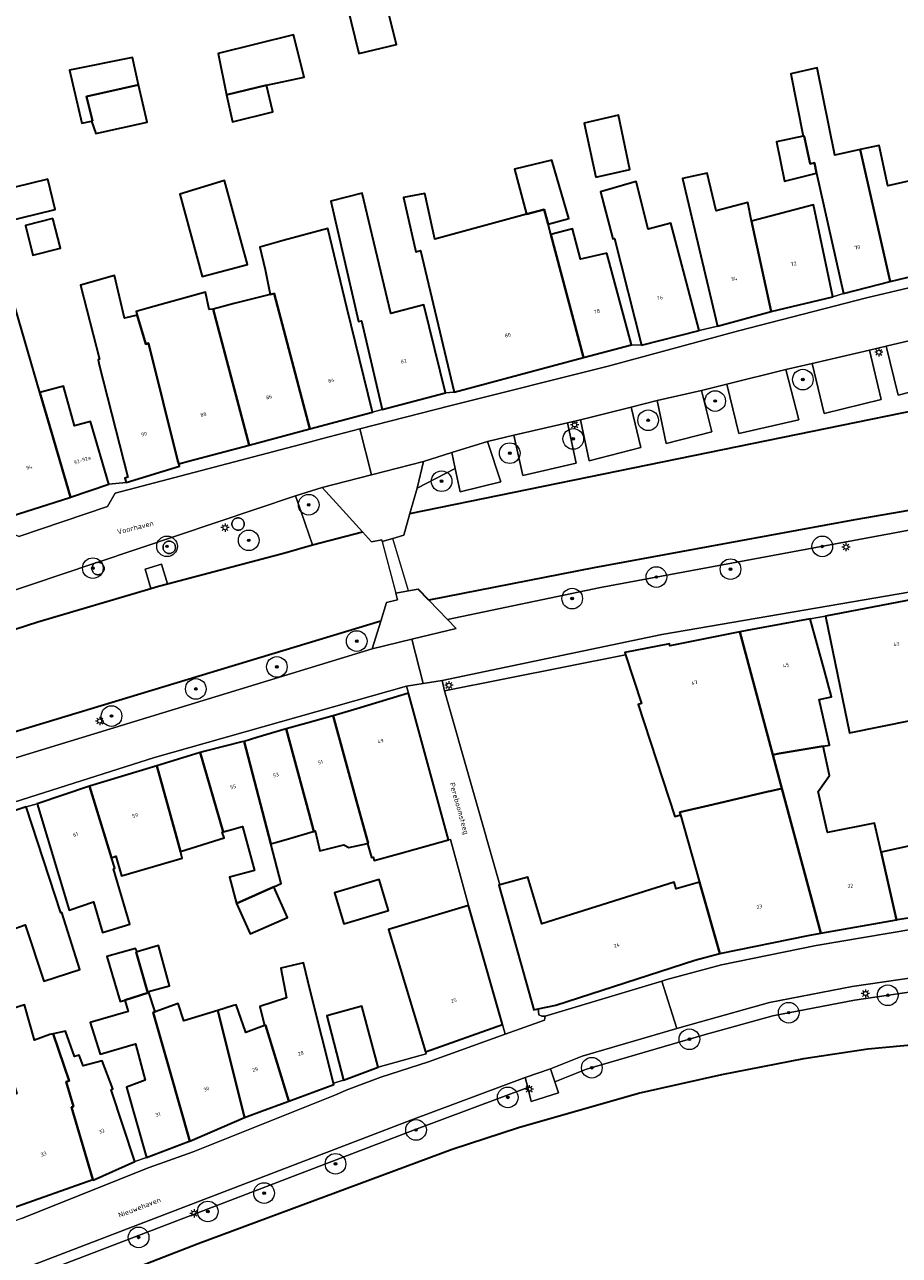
# Model space of a CAD drawing. Header units: metres. Extents: x 131489 to 134032, y 502353 to 503606.
# Tile 24 of 90: x 132382 to 132467, y 502829 to 502948. Entities that reach past the tile are written whole.
import ezdxf
from ezdxf.enums import TextEntityAlignment as Align

# ---------------------------------------------------------------- set-up
doc = ezdxf.new("R2010")
doc.units = ezdxf.units.M
for name, color, linetype, lineweight in [('B-WE-GK-BESCHOEIING-G', 130, 'GK-BESCHOEIING', 35), ('B-WE-GR-BOOM-S', 92, 'Continuous', 25), ('B-WE-GR-GROENVOORZIENING-GV', 80, 'Continuous', 18), ('B-WE-KL-ET_LS_OV_LICHTMAST-S', 190, 'Continuous', 25), ('B-WE-KW-KUNSTWERK_DEK-GV', 170, 'Continuous', 18), ('B-WE-OG-BEBOUWING-GV', 7, 'Continuous', 35), ('B-WE-OG-BEBOUWING-T18', 1, 'Continuous', 18), ('B-WE-OG-TERREIN_CULTUURSCHEIDING-GV', 7, 'Continuous', 18), ('B-WE-OG-TERREIN_ERF-GV', 7, 'Continuous', 18), ('B-WE-OG-TOPOGRAFIE-T18', 1, 'Continuous', 18), ('B-WE-OG-WATER_SLOOT-GV', 120, 'Continuous', 18), ('B-WE-VH-VERHARDING_BETON-GV', 252, 'Continuous', 18), ('B-WE-VH-VERHARDING_BETONSTRAATSTEEN-GV', 252, 'Continuous', 18), ('B-WE-VH-VERHARDING_GRASBETONSTEEN-GV', 70, 'Continuous', 18), ('B-WE-VH-VERHARDING_OPEN-GV', 252, 'Continuous', 18), ('B-WE-VH-VERHARDING_SIERBESTRATING-GV', 252, 'Continuous', 18), ('B-WE-VH-VERHARDING_STRAATBAKSTEEN-GV', 252, 'Continuous', 18), ('B-WE-VH-VERHARDING_TEGEL-GV', 252, 'Continuous', 18)]:
    doc.layers.add(name, color=color, linetype=linetype, lineweight=lineweight)
doc.styles.add('NLCS-ISO-M200-T18', font='NLCS-ISO.ttf', dxfattribs={"height": 0.36})
doc.styles.add('NLCS-ISO-M200-T25', font='NLCS-ISO.ttf', dxfattribs={"height": 0.5})
doc.linetypes.add('GK-BESCHOEIING', pattern='A,30,-5,[1,NLCS.SHX,S=1,R=0,X=0,Y=0],-5', length=40)

# ---------------------------------------------------------------- blocks, each defined once
blk = doc.blocks.new('SKL-ET_OV_LICHTMAST-SO')
at = {"color": 0, "linetype": 'ByBlock', "lineweight": 18}
for points in [[(-1.25, 0), (-2, 0)], [(-1.41, 1.41), (-0.88, 0.88)], [(0, 2), (0, 1.25)], [(0.88, 0.88), (1.41, 1.41)], [(2, 0), (1.25, 0)], [(-1.41, -1.41), (-0.88, -0.88)], [(0, -1.25), (0, -2)], [(0.88, -0.88), (1.41, -1.41)]]:
    blk.add_lwpolyline(points, dxfattribs=at)
blk.add_circle((0, 0), 1, dxfattribs=at)
blk = doc.blocks.new('SGR-BOOM_01-SO')
at = {"linetype": 'ByBlock', "lineweight": 18}
h = blk.add_hatch(color=0, dxfattribs=at)
h.dxf.hatch_style = 1
edge = h.paths.add_edge_path()
edge.add_arc((0, 0), 0.25, 0, 360)
at = {"color": 0, "linetype": 'ByBlock', "lineweight": 18}
for radius in [2, 0.25]:
    blk.add_circle((0, 0), radius, dxfattribs=at)

msp = doc.modelspace()

# ---------------------------------------------------------------- linework, layer by layer
at = {"layer": 'B-WE-GK-BESCHOEIING-G', "flags": 128}
for points in [[(132419.559, 502901.043), (132470.095, 502911.386)], [(132471.429, 502901.945), (132462.654, 502900.442)], [(132462.654, 502900.442), (132437.368, 502895.766)], [(132410.126, 502897.998), (132414.948, 502899.259)], [(132396.086, 502894.221), (132407.448, 502897.229)], [(132407.448, 502897.229), (132410.126, 502897.998)], [(132437.368, 502895.766), (132421.376, 502892.643)], [(132383.522, 502890.558), (132394.465, 502893.77)], [(132394.465, 502893.77), (132395.207, 502893.988)], [(132395.207, 502893.988), (132396.086, 502894.221)], [(132421.376, 502892.643), (132420.343, 502893.715)], [(132355.747, 502881.563), (132383.522, 502890.558)], [(132416.741, 502890.626), (132376.913, 502878.553)], [(132463.902, 502849.189), (132472.639, 502849.998)], [(132449.779, 502846.7), (132457.702, 502848.243)], [(132457.702, 502848.243), (132463.902, 502849.189)], [(132441.712, 502844.882), (132449.779, 502846.7)], [(132430.059, 502841.544), (132441.712, 502844.882)], [(132423.647, 502839.443), (132430.059, 502841.544)], [(132399.036, 502830.312), (132423.647, 502839.443)], [(132382.414, 502823.852), (132399.036, 502830.312)]]:
    msp.add_lwpolyline(points, dxfattribs=at)
at = {"layer": 'B-WE-GR-GROENVOORZIENING-GV', "flags": 128}
for points in [[(132402.44, 502899.649), (132402.489, 502899.595), (132402.54, 502899.549), (132402.594, 502899.512), (132402.649, 502899.481), (132402.711, 502899.455), (132402.778, 502899.435), (132402.851, 502899.423), (132402.927, 502899.421), (132403.006, 502899.428), (132403.085, 502899.446), (132403.163, 502899.475), (132403.235, 502899.515), (132403.302, 502899.564), (132403.36, 502899.622), (132403.409, 502899.685), (132403.448, 502899.752), (132403.478, 502899.821), (132403.497, 502899.889), (132403.508, 502899.956), (132403.512, 502900.02), (132403.508, 502900.084), (132403.497, 502900.151), (132403.478, 502900.22), (132403.448, 502900.289), (132403.409, 502900.356), (132403.36, 502900.419), (132403.302, 502900.476), (132403.235, 502900.526), (132403.163, 502900.565), (132403.085, 502900.595), (132403.006, 502900.613), (132402.927, 502900.62), (132402.851, 502900.617), (132402.778, 502900.605), (132402.711, 502900.586), (132402.649, 502900.56), (132402.594, 502900.529), (132402.54, 502900.492), (132402.489, 502900.446), (132402.44, 502900.392), (132402.397, 502900.329), (132402.361, 502900.259), (132402.334, 502900.184), (132402.317, 502900.103), (132402.312, 502900.02), (132402.317, 502899.938), (132402.334, 502899.857), (132402.361, 502899.781), (132402.397, 502899.712)], [(132396.689, 502898.162), (132396.631, 502898.219), (132396.564, 502898.268), (132396.492, 502898.308), (132396.414, 502898.337), (132396.335, 502898.356), (132396.256, 502898.363), (132396.18, 502898.36), (132396.107, 502898.348), (132396.04, 502898.328), (132395.978, 502898.303), (132395.923, 502898.272), (132395.869, 502898.234), (132395.818, 502898.188), (132395.769, 502898.134), (132395.726, 502898.072), (132395.69, 502898.002), (132395.663, 502897.926), (132395.646, 502897.846), (132395.641, 502897.763), (132395.646, 502897.68), (132395.663, 502897.6), (132395.69, 502897.524), (132395.726, 502897.454), (132395.769, 502897.392), (132395.818, 502897.338), (132395.869, 502897.292), (132395.923, 502897.254), (132395.978, 502897.224), (132396.04, 502897.198), (132396.107, 502897.178), (132396.18, 502897.166), (132396.256, 502897.163), (132396.335, 502897.171), (132396.414, 502897.189), (132396.492, 502897.218), (132396.564, 502897.258), (132396.631, 502897.307), (132396.689, 502897.364), (132396.738, 502897.428), (132396.777, 502897.495), (132396.806, 502897.563), (132396.826, 502897.632), (132396.837, 502897.699), (132396.841, 502897.763), (132396.837, 502897.827), (132396.826, 502897.894), (132396.806, 502897.963), (132396.777, 502898.031), (132396.738, 502898.098)], [(132389.267, 502896.306), (132389.21, 502896.296), (132389.142, 502896.277), (132389.081, 502896.251), (132389.045, 502896.231), (132389.025, 502896.22), (132388.972, 502896.183), (132388.92, 502896.137), (132388.872, 502896.083), (132388.829, 502896.02), (132388.793, 502895.951), (132388.766, 502895.875), (132388.749, 502895.794), (132388.743, 502895.712), (132388.749, 502895.629), (132388.766, 502895.548), (132388.793, 502895.472), (132388.829, 502895.403), (132388.872, 502895.34), (132388.92, 502895.286), (132388.972, 502895.24), (132389.025, 502895.203), (132389.081, 502895.172), (132389.142, 502895.146), (132389.21, 502895.127), (132389.282, 502895.115), (132389.359, 502895.112), (132389.438, 502895.119), (132389.517, 502895.137), (132389.594, 502895.167), (132389.667, 502895.206), (132389.733, 502895.256), (132389.792, 502895.313), (132389.841, 502895.376), (132389.88, 502895.443), (132389.909, 502895.512), (132389.929, 502895.581), (132389.94, 502895.647), (132389.943, 502895.712), (132389.94, 502895.776), (132389.929, 502895.843), (132389.909, 502895.911), (132389.88, 502895.98), (132389.841, 502896.047), (132389.792, 502896.11), (132389.733, 502896.167), (132389.667, 502896.217), (132389.594, 502896.257), (132389.517, 502896.286), (132389.438, 502896.304), (132389.359, 502896.311), (132389.282, 502896.308)]]:
    msp.add_lwpolyline(points, close=True, dxfattribs=at)
at = {"layer": 'B-WE-KW-KUNSTWERK_DEK-GV', "flags": 128}
msp.add_lwpolyline([(132418.194, 502893.308), (132419.408, 502893.538), (132417.884, 502898.627), (132416.88, 502898.324)], close=True, dxfattribs=at)
at = {"layer": 'B-WE-OG-BEBOUWING-GV', "flags": 128}
for points in [[(132410.278, 502966.844), (132410.244, 502966.977), (132403.842, 502965.612), (132406.059, 502956.592), (132406.146, 502956.338), (132411.983, 502957.872), (132412.321, 502956.39), (132412.003, 502956.327), (132414.597, 502945.61), (132418.243, 502946.483), (132413.413, 502965.825), (132410.911, 502965.148), (132410.718, 502965.096)], [(132405.675, 502942.534), (132409.295, 502943.304), (132408.288, 502947.406), (132400.972, 502945.621), (132401.777, 502941.62)], [(132388.724, 502939.052), (132388.822, 502939.072), (132388.225, 502941.449), (132393.278, 502942.586), (132392.681, 502945.214), (132386.568, 502943.986), (132387.771, 502938.857)], [(132466.06, 502923.534), (132463.181, 502936.297), (132460.727, 502935.755), (132458.997, 502944.207), (132456.452, 502943.642), (132457.653, 502937.593), (132457.738, 502937.611), (132458.341, 502934.92), (132458.731, 502935.007), (132458.951, 502934.024), (132461.564, 502922.349)], [(132388.724, 502939.052), (132389.124, 502937.869), (132394.102, 502938.958), (132393.278, 502942.586), (132388.225, 502941.449), (132388.822, 502939.072)], [(132405.675, 502942.534), (132401.777, 502941.62), (132402.357, 502938.977), (132406.278, 502939.948)], [(132437.564, 502933.622), (132440.859, 502934.379), (132439.749, 502939.631), (132436.443, 502938.855)], [(132458.951, 502934.024), (132458.731, 502935.007), (132458.341, 502934.92), (132457.738, 502937.611), (132457.653, 502937.593), (132455.053, 502937.048), (132455.826, 502933.256)], [(132472.59, 502925.048), (132470.531, 502933.863), (132465.865, 502932.8), (132465.01, 502936.701), (132463.181, 502936.297), (132466.06, 502923.534), (132467.693, 502923.913)], [(132432.935, 502929.073), (132434.953, 502929.63), (132433.296, 502935.288), (132429.686, 502934.418), (132430.854, 502930.03), (132432.557, 502930.492)], [(132452.628, 502929.364), (132452.28, 502931.182), (132449.22, 502930.359), (132448.333, 502934.015), (132445.965, 502933.494), (132449.35, 502919.185), (132454.558, 502920.601)], [(132384.477, 502933.42), (132377.858, 502931.807), (132378.574, 502928.869), (132385.193, 502930.481)], [(132397.274, 502931.979), (132399.426, 502924.02), (132401.748, 502924.627), (132403.832, 502925.172), (132401.596, 502933.29)], [(132441.977, 502917.359), (132447.568, 502918.772), (132444.841, 502929.177), (132442.649, 502928.58), (132441.468, 502933.195), (132438.002, 502932.215), (132439.202, 502927.641), (132439.364, 502927.685)], [(132416.872, 502911.123), (132423.009, 502912.728), (132420.89, 502921.243), (132417.691, 502920.433), (132414.934, 502932.092), (132411.889, 502931.314), (132414.581, 502919.646), (132414.855, 502919.715)], [(132433.199, 502928.083), (132432.935, 502929.073), (132432.557, 502930.492), (132430.854, 502930.03), (132421.959, 502927.616), (132421.014, 502932.04), (132418.946, 502931.645), (132420.117, 502926.383), (132420.565, 502926.522), (132423.849, 502912.807), (132436.38, 502916.142)], [(132460.53, 502922.03), (132458.654, 502930.951), (132452.628, 502929.364), (132454.558, 502920.601)], [(132384.974, 502929.615), (132382.314, 502928.941), (132383.04, 502926.073), (132385.7, 502926.747)], [(132406.03, 502922.253), (132406.399, 502922.344), (132409.87, 502909.248), (132415.946, 502910.871), (132413.439, 502920.998), (132411.592, 502928.646), (132407.288, 502927.488), (132405.015, 502926.844), (132405.549, 502924.68)], [(132438.62, 502926.268), (132436.075, 502925.689), (132435.316, 502928.637), (132433.199, 502928.083), (132436.38, 502916.142), (132441.019, 502917.377)], [(132380.936, 502900.771), (132386.602, 502902.583), (132386.678, 502902.628), (132384.843, 502908.909), (132383.721, 502912.749), (132380.499, 502923.778), (132375.087, 502922.195), (132376.409, 502917.365), (132375.592, 502917.144), (132378.131, 502908.228), (132378.591, 502908.369)], [(132394.232, 502917.546), (132393.961, 502917.457), (132393.133, 502920.272), (132391.891, 502919.96), (132390.923, 502924.095), (132387.647, 502923.168), (132389.474, 502915.987), (132389.343, 502915.944), (132389.466, 502915.458), (132392.216, 502904.55), (132391.934, 502904.453), (132392.064, 502904.032), (132397.24, 502905.627), (132397.165, 502905.856), (132397.074, 502906.117)], [(132400.483, 502920.829), (132400.123, 502920.792), (132399.763, 502922.484), (132394.153, 502920.932), (132393.03, 502920.622), (132393.133, 502920.272), (132393.961, 502917.457), (132394.232, 502917.546), (132397.074, 502906.117), (132397.165, 502905.856), (132398.102, 502906.106), (132403.987, 502907.678)], [(132403.987, 502907.678), (132409.87, 502909.248), (132406.399, 502922.344), (132406.03, 502922.253), (132402.521, 502921.385), (132400.483, 502920.829)], [(132386.678, 502902.628), (132390.401, 502903.868), (132388.604, 502909.956), (132387.063, 502909.527), (132385.99, 502913.38), (132383.721, 502912.749), (132384.843, 502908.909)], [(132471.432, 502893.313), (132459.8, 502891.091), (132462.147, 502879.803), (132474.263, 502882.248), (132473.649, 502884.59), (132472.558, 502888.626)], [(132458.329, 502890.828), (132452.695, 502889.79), (132451.518, 502889.561), (132454.71, 502877.666), (132455.309, 502877.791), (132459.575, 502878.492), (132460.188, 502878.593), (132459.19, 502883.03), (132460.388, 502883.289), (132459.68, 502885.931)], [(132455.585, 502874.404), (132454.71, 502877.666), (132451.518, 502889.561), (132444.724, 502888.236), (132444.692, 502888.403), (132440.365, 502887.576), (132440.444, 502887.335), (132441.991, 502882.645), (132441.655, 502882.541), (132445.206, 502871.687), (132445.758, 502871.857), (132445.686, 502872.111), (132448.923, 502872.861), (132454.255, 502874.096), (132454.445, 502874.14)], [(132419.419, 502883.625), (132414.406, 502882.119), (132412.107, 502881.429), (132414.388, 502873.16), (132415.51, 502869.093), (132415.461, 502869.082), (132415.825, 502867.7), (132415.998, 502867.736), (132416.093, 502867.437), (132418.445, 502868.081), (132423.308, 502869.414)], [(132407.562, 502880.182), (132409.795, 502871.95), (132410.259, 502870.246), (132410.39, 502870.284), (132410.831, 502868.343), (132413.146, 502868.951), (132413.628, 502868.668), (132415.461, 502869.082), (132415.51, 502869.093), (132414.388, 502873.16), (132412.107, 502881.429), (132411.997, 502881.396), (132409.567, 502880.731)], [(132407.562, 502880.182), (132404.729, 502879.336), (132403.494, 502878.967), (132406.088, 502869.038), (132406.534, 502869.168), (132407.567, 502869.47), (132410.19, 502870.226), (132410.259, 502870.246), (132409.795, 502871.95)], [(132403.494, 502878.967), (132403.285, 502878.905), (132399.862, 502878.045), (132399.252, 502877.892), (132401.469, 502870.187), (132402.074, 502870.357), (132403.329, 502870.709), (132404.492, 502866.447), (132402.065, 502865.794), (132402.749, 502863.271), (132406.363, 502864.878), (132407.091, 502865.202), (132406.088, 502869.038)], [(132465.198, 502868.232), (132464.554, 502871.053), (132459.989, 502870.148), (132459.086, 502874.107), (132460.203, 502875.651), (132459.575, 502878.492), (132455.309, 502877.791), (132454.71, 502877.666), (132455.585, 502874.404), (132459.344, 502860.398), (132466.693, 502861.687), (132466.599, 502862.088)], [(132395.039, 502876.6), (132396.949, 502869.703), (132397.34, 502868.282), (132401.577, 502869.606), (132401.355, 502870.155), (132401.469, 502870.187), (132399.252, 502877.892)], [(132395.039, 502876.6), (132388.505, 502874.619), (132390.649, 502867.69), (132391.081, 502867.827), (132391.606, 502865.934), (132397.494, 502867.643), (132397.34, 502868.282), (132396.949, 502869.703)], [(132390.649, 502867.69), (132388.505, 502874.619), (132383.456, 502872.915), (132386.537, 502862.618), (132388.908, 502863.417), (132389.771, 502860.453), (132392.431, 502861.239), (132390.845, 502866.629), (132390.964, 502866.672)], [(132455.585, 502874.404), (132454.445, 502874.14), (132454.255, 502874.096), (132448.923, 502872.861), (132445.686, 502872.111), (132445.758, 502871.857), (132447.614, 502865.327), (132449.578, 502858.416), (132458.136, 502860.155), (132459.344, 502860.398)], [(132382.372, 502872.617), (132377.155, 502870.895), (132380.821, 502860.686), (132382.276, 502861.178), (132384.106, 502855.717), (132387.579, 502856.861), (132385.822, 502862.377), (132385.73, 502862.346)], [(132465.198, 502868.232), (132466.599, 502862.088), (132466.693, 502861.687), (132466.751, 502861.697), (132471.407, 502862.429), (132469.924, 502868.944), (132469.754, 502869.229)], [(132406.363, 502864.878), (132402.749, 502863.271), (132404.068, 502860.304), (132407.682, 502861.91)], [(132417.485, 502862.572), (132416.582, 502865.591), (132412.263, 502864.3), (132413.166, 502861.28)], [(132428.268, 502865.067), (132428.163, 502865.038), (132431.556, 502852.955), (132431.966, 502853.04), (132433.684, 502853.396), (132447.162, 502857.765), (132447.5, 502857.856), (132449.578, 502858.416), (132447.614, 502865.327), (132445.347, 502864.664), (132445.138, 502865.326), (132432.32, 502861.28), (132430.985, 502865.816)], [(132421.079, 502848.888), (132428.515, 502851.545), (132425.222, 502863.071), (132417.486, 502860.728)], [(132394.135, 502854.701), (132393.05, 502858.539), (132393.145, 502858.567), (132392.988, 502858.888), (132390.192, 502858.125), (132391.5, 502853.767), (132391.926, 502853.875), (132394.165, 502854.596)], [(132394.232, 502854.727), (132396.267, 502855.272), (132395.202, 502859.174), (132393.145, 502858.567), (132393.05, 502858.539), (132394.135, 502854.701)], [(132412.142, 502845.865), (132409.878, 502854.842), (132409.262, 502857.512), (132407.049, 502856.991), (132407.599, 502854.111), (132405.003, 502853.278), (132405.468, 502851.448), (132405.558, 502851.482), (132407.838, 502844.104), (132412.182, 502845.706)], [(132398.225, 502840.233), (132396.299, 502847.047), (132394.699, 502852.708), (132394.762, 502852.731), (132394.87, 502852.77), (132394.232, 502854.727), (132394.135, 502854.701), (132394.165, 502854.596), (132391.926, 502853.875), (132392.273, 502852.78), (132388.589, 502851.726), (132389.556, 502848.661), (132392.96, 502849.676), (132393.893, 502846.149), (132392.088, 502845.475), (132394.024, 502838.648), (132398.108, 502840.182)], [(132380.987, 502833.737), (132388.849, 502836.521), (132386.763, 502843.536), (132386.955, 502843.593), (132386.244, 502845.99), (132386.532, 502846.075), (132384.996, 502850.635), (132384.662, 502850.565), (132383.202, 502850.004), (132382.223, 502853.429), (132377.978, 502852.106), (132379.084, 502848.595), (132380.152, 502848.989), (132381.467, 502844.857), (132380.43, 502844.371), (132380.752, 502843.177), (132378.061, 502842.475)], [(132394.87, 502852.77), (132394.762, 502852.731), (132394.699, 502852.708), (132396.299, 502847.047), (132398.225, 502840.233), (132403.532, 502842.517), (132400.945, 502852.898), (132397.64, 502851.877), (132397.101, 502853.571)], [(132400.945, 502852.898), (132403.532, 502842.517), (132403.803, 502842.634), (132405.163, 502843.129), (132407.463, 502843.966), (132407.838, 502844.104), (132405.558, 502851.482), (132405.468, 502851.448), (132403.658, 502850.766), (132402.725, 502853.448), (132402.472, 502853.37)], [(132416.482, 502847.399), (132414.886, 502853.303), (132411.509, 502852.364), (132413.122, 502846.151)], [(132388.849, 502836.521), (132388.883, 502836.446), (132392.92, 502838.268), (132390.619, 502845.212), (132390.783, 502845.307), (132389.753, 502848.02), (132387.912, 502847.517), (132387.53, 502848.572), (132387.078, 502848.426), (132386.194, 502850.888), (132384.996, 502850.635), (132386.532, 502846.075), (132386.244, 502845.99), (132386.955, 502843.593), (132386.763, 502843.536)]]:
    msp.add_lwpolyline(points, close=True, dxfattribs=at)
at = {"layer": 'B-WE-OG-TERREIN_CULTUURSCHEIDING-GV', "flags": 128}
for points in [[(132469.225, 502913.114), (132466.854, 502912.518), (132465.7, 502917.269), (132464.066, 502916.881), (132465.2, 502912.103), (132459.684, 502910.717), (132458.522, 502915.564), (132455.969, 502914.984), (132457.237, 502910.104), (132451.406, 502908.799), (132450.244, 502913.585), (132447.802, 502912.968), (132448.803, 502908.966), (132444.367, 502907.838), (132443.505, 502911.997), (132441, 502911.341), (132441.927, 502907.446), (132436.921, 502906.157), (132436.065, 502910.124), (132434.819, 502909.829), (132435.655, 502905.91), (132430.503, 502904.712), (132429.614, 502908.625), (132427.064, 502908.029), (132428.357, 502904.116), (132424.41, 502903.131), (132423.934, 502905.399), (132420.267, 502903.499), (132419.559, 502901.043), (132470.095, 502911.386)], [(132470.534, 502855.05), (132462.609, 502853.895), (132454.702, 502852.367), (132448.056, 502850.522), (132436.671, 502847.196), (132433.591, 502845.967), (132433.959, 502844.918), (132431.307, 502844.068), (132430.971, 502845.414), (132420.004, 502841.327), (132357.657, 502817.461)], [(132382.414, 502823.852), (132399.036, 502830.312), (132423.647, 502839.443), (132430.059, 502841.544), (132441.712, 502844.882), (132449.779, 502846.7), (132457.702, 502848.243), (132463.902, 502849.189), (132472.639, 502849.998)]]:
    msp.add_lwpolyline(points, dxfattribs=at)
at = {"layer": 'B-WE-OG-TERREIN_ERF-GV', "flags": 128}
for points in [[(132413.413, 502965.825), (132418.243, 502946.483), (132414.597, 502945.61), (132412.003, 502956.327)], [(132380.499, 502923.778), (132383.721, 502912.749), (132385.99, 502913.38), (132387.063, 502909.527), (132388.604, 502909.956), (132390.401, 502903.868), (132392.064, 502904.032), (132391.934, 502904.453), (132392.216, 502904.55), (132389.466, 502915.458), (132389.343, 502915.944), (132389.474, 502915.987), (132387.647, 502923.168), (132390.923, 502924.095), (132391.891, 502919.96), (132393.133, 502920.272), (132393.03, 502920.622), (132394.153, 502920.932), (132399.763, 502922.484), (132400.123, 502920.792), (132400.483, 502920.829), (132402.521, 502921.385), (132406.03, 502922.253), (132405.549, 502924.68), (132405.015, 502926.844), (132407.288, 502927.488), (132411.592, 502928.646), (132413.439, 502920.998), (132415.946, 502910.871), (132416.872, 502911.123), (132414.855, 502919.715), (132414.581, 502919.646), (132411.889, 502931.314), (132414.934, 502932.092), (132417.691, 502920.433), (132420.89, 502921.243), (132423.009, 502912.728), (132423.849, 502912.807), (132420.565, 502926.522), (132420.117, 502926.383), (132418.946, 502931.645), (132421.014, 502932.04), (132421.959, 502927.616), (132430.854, 502930.03), (132429.686, 502934.418), (132433.296, 502935.288), (132434.953, 502929.63), (132432.935, 502929.073), (132433.199, 502928.083), (132435.316, 502928.637), (132436.075, 502925.689), (132438.62, 502926.268), (132441.019, 502917.377), (132441.977, 502917.359), (132439.364, 502927.685), (132439.202, 502927.641), (132438.002, 502932.215), (132441.468, 502933.195), (132442.649, 502928.58), (132444.841, 502929.177), (132447.568, 502918.772), (132449.35, 502919.185), (132445.965, 502933.494), (132448.333, 502934.015), (132449.22, 502930.359), (132452.28, 502931.182), (132452.628, 502929.364), (132458.654, 502930.951), (132460.53, 502922.03), (132461.564, 502922.349), (132458.951, 502934.024), (132455.826, 502933.256), (132455.053, 502937.048), (132457.653, 502937.593), (132456.452, 502943.642), (132458.997, 502944.207), (132460.727, 502935.755), (132463.181, 502936.297), (132465.01, 502936.701), (132465.865, 502932.8), (132470.531, 502933.863)], [(132474.263, 502882.248), (132462.147, 502879.803), (132459.8, 502891.091), (132458.329, 502890.828), (132459.68, 502885.931), (132460.388, 502883.289), (132459.19, 502883.03), (132460.188, 502878.593), (132459.575, 502878.492), (132460.203, 502875.651), (132459.086, 502874.107), (132459.989, 502870.148), (132464.554, 502871.053), (132465.198, 502868.232), (132469.754, 502869.229)], [(132382.223, 502853.429), (132383.202, 502850.004), (132384.662, 502850.565), (132384.996, 502850.635), (132386.194, 502850.888), (132387.078, 502848.426), (132387.53, 502848.572), (132387.912, 502847.517), (132389.753, 502848.02), (132390.783, 502845.307), (132390.619, 502845.212), (132392.92, 502838.268), (132394.024, 502838.648), (132392.088, 502845.475), (132393.893, 502846.149), (132392.96, 502849.676), (132389.556, 502848.661), (132388.589, 502851.726), (132392.273, 502852.78), (132391.926, 502853.875), (132391.5, 502853.767), (132390.192, 502858.125), (132392.988, 502858.888), (132393.145, 502858.567), (132395.202, 502859.174), (132396.267, 502855.272), (132394.232, 502854.727), (132394.87, 502852.77), (132397.101, 502853.571), (132397.64, 502851.877), (132400.945, 502852.898), (132402.472, 502853.37), (132402.725, 502853.448), (132403.658, 502850.766), (132405.468, 502851.448), (132405.003, 502853.278), (132407.599, 502854.111), (132407.049, 502856.991), (132409.262, 502857.512), (132409.878, 502854.842), (132412.142, 502845.865), (132413.122, 502846.151), (132411.509, 502852.364), (132414.886, 502853.303), (132416.482, 502847.399), (132421.134, 502848.705), (132421.079, 502848.888), (132417.486, 502860.728), (132425.222, 502863.071), (132423.499, 502869.466), (132423.308, 502869.414), (132418.445, 502868.081), (132416.093, 502867.437), (132415.998, 502867.736), (132415.825, 502867.7), (132415.461, 502869.082), (132413.628, 502868.668), (132413.146, 502868.951), (132410.831, 502868.343), (132410.39, 502870.284), (132410.259, 502870.246), (132410.19, 502870.226), (132407.567, 502869.47), (132406.534, 502869.168), (132406.088, 502869.038), (132407.091, 502865.202), (132406.363, 502864.878), (132407.682, 502861.91), (132404.068, 502860.304), (132402.749, 502863.271), (132402.065, 502865.794), (132404.492, 502866.447), (132403.329, 502870.709), (132402.074, 502870.357), (132401.469, 502870.187), (132401.355, 502870.155), (132401.577, 502869.606), (132397.34, 502868.282), (132397.494, 502867.643), (132391.606, 502865.934), (132391.081, 502867.827), (132390.649, 502867.69), (132390.964, 502866.672), (132390.845, 502866.629), (132392.431, 502861.239), (132389.771, 502860.453), (132388.908, 502863.417), (132386.537, 502862.618), (132383.456, 502872.915), (132382.372, 502872.617), (132385.73, 502862.346), (132385.822, 502862.377), (132387.579, 502856.861), (132384.106, 502855.717), (132382.276, 502861.178), (132380.821, 502860.686)]]:
    msp.add_lwpolyline(points, dxfattribs=at)
for points in [[(132406.278, 502939.948), (132402.357, 502938.977), (132401.777, 502941.62), (132400.972, 502945.621), (132408.288, 502947.406), (132409.295, 502943.304), (132405.675, 502942.534)], [(132394.102, 502938.958), (132389.124, 502937.869), (132388.724, 502939.052), (132387.771, 502938.857), (132386.568, 502943.986), (132392.681, 502945.214), (132393.278, 502942.586)], [(132440.859, 502934.379), (132437.564, 502933.622), (132436.443, 502938.855), (132439.749, 502939.631)], [(132384.477, 502933.42), (132385.193, 502930.481), (132378.574, 502928.869), (132377.858, 502931.807)], [(132403.832, 502925.172), (132401.748, 502924.627), (132399.426, 502924.02), (132397.274, 502931.979), (132401.596, 502933.29)], [(132385.7, 502926.747), (132383.04, 502926.073), (132382.314, 502928.941), (132384.974, 502929.615)], [(132428.268, 502865.067), (132430.985, 502865.816), (132432.32, 502861.28), (132445.138, 502865.326), (132445.347, 502864.664), (132447.614, 502865.327), (132445.758, 502871.857), (132445.206, 502871.687), (132441.655, 502882.541), (132441.991, 502882.645), (132440.444, 502887.335), (132422.902, 502883.857)], [(132412.263, 502864.3), (132416.582, 502865.591), (132417.485, 502862.572), (132413.166, 502861.28)]]:
    msp.add_lwpolyline(points, close=True, dxfattribs=at)
at = {"layer": 'B-WE-OG-WATER_SLOOT-GV', "flags": 128}
for points in [[(132470.095, 502911.386), (132419.559, 502901.043), (132418.956, 502898.95), (132417.884, 502898.627), (132416.88, 502898.324), (132416.835, 502898.494), (132415.818, 502898.29), (132414.948, 502899.259), (132410.126, 502897.998), (132407.448, 502897.229), (132396.086, 502894.221), (132395.207, 502893.988), (132394.465, 502893.77), (132383.522, 502890.558), (132355.747, 502881.563), (132343.11, 502877.471), (132336.783, 502875.291)], [(132333.555, 502864.88), (132345.44, 502868.117), (132351.14, 502869.985), (132360.3, 502873.225), (132376.913, 502878.553), (132416.741, 502890.626), (132417.298, 502892.421), (132418.362, 502892.666), (132418.194, 502893.308), (132419.408, 502893.538), (132420.343, 502893.715), (132421.376, 502892.643), (132437.368, 502895.766), (132462.654, 502900.442), (132471.429, 502901.945)], [(132472.639, 502849.998), (132463.902, 502849.189), (132457.702, 502848.243), (132449.779, 502846.7), (132441.712, 502844.882), (132430.059, 502841.544), (132423.647, 502839.443), (132399.036, 502830.312), (132382.414, 502823.852)]]:
    msp.add_lwpolyline(points, dxfattribs=at)
at = {"layer": 'B-WE-VH-VERHARDING_BETON-GV', "flags": 128}
msp.add_lwpolyline([(132430.728, 502846.39), (132430.971, 502845.414), (132431.307, 502844.068), (132433.959, 502844.918), (132433.591, 502845.967), (132433.178, 502847.242)], close=True, dxfattribs=at)
at = {"layer": 'B-WE-VH-VERHARDING_BETONSTRAATSTEEN-GV', "flags": 128}
for points in [[(132505.958, 502899.949), (132443.973, 502889.303), (132422.687, 502884.849), (132422.902, 502883.857), (132440.444, 502887.335), (132440.365, 502887.576), (132444.692, 502888.403), (132444.724, 502888.236), (132451.518, 502889.561), (132452.695, 502889.79), (132458.329, 502890.828), (132459.8, 502891.091), (132471.432, 502893.313)], [(132377.155, 502870.895), (132382.372, 502872.617), (132383.456, 502872.915), (132388.505, 502874.619), (132395.039, 502876.6), (132399.252, 502877.892), (132399.862, 502878.045), (132403.285, 502878.905), (132403.494, 502878.967), (132404.729, 502879.336), (132407.562, 502880.182), (132409.567, 502880.731), (132411.997, 502881.396), (132412.107, 502881.429), (132414.406, 502882.119), (132419.419, 502883.625), (132419.236, 502884.307), (132394.797, 502877.405), (132370.517, 502869.685)]]:
    msp.add_lwpolyline(points, dxfattribs=at)
at = {"layer": 'B-WE-VH-VERHARDING_GRASBETONSTEEN-GV', "flags": 128}
for points in [[(132468, 502917.815), (132465.7, 502917.269), (132466.854, 502912.518), (132469.225, 502913.114)], [(132464.066, 502916.881), (132458.522, 502915.564), (132459.684, 502910.717), (132465.2, 502912.103)], [(132450.244, 502913.585), (132451.406, 502908.799), (132457.237, 502910.104), (132455.969, 502914.984)], [(132443.505, 502911.997), (132444.367, 502907.838), (132448.803, 502908.966), (132447.802, 502912.968)], [(132441, 502911.341), (132436.065, 502910.124), (132436.921, 502906.157), (132441.927, 502907.446)], [(132429.614, 502908.625), (132430.503, 502904.712), (132435.655, 502905.91), (132434.819, 502909.829)], [(132423.611, 502906.94), (132423.934, 502905.399), (132424.41, 502903.131), (132428.357, 502904.116), (132427.064, 502908.029)]]:
    msp.add_lwpolyline(points, close=True, dxfattribs=at)
at = {"layer": 'B-WE-VH-VERHARDING_OPEN-GV', "flags": 128}
msp.add_lwpolyline([(132418.194, 502893.308), (132419.408, 502893.538), (132417.884, 502898.627), (132416.88, 502898.324)], close=True, dxfattribs=at)
at = {"layer": 'B-WE-VH-VERHARDING_SIERBESTRATING-GV', "flags": 128}
msp.add_lwpolyline([(132415.905, 502887.933), (132416.741, 502890.626), (132376.913, 502878.553), (132360.3, 502873.225), (132351.14, 502869.985), (132345.44, 502868.117), (132333.555, 502864.88), (132320.996, 502861.773), (132310.852, 502859.767), (132301.148, 502858.385), (132289.301, 502857.148), (132266.912, 502855.366), (132255.881, 502854.248), (132257.097, 502851.943), (132267.13, 502852.96), (132289.522, 502854.742), (132301.444, 502855.987), (132311.257, 502857.384), (132321.521, 502859.414), (132334.163, 502862.542), (132346.134, 502865.802), (132351.919, 502867.698), (132361.072, 502870.935), (132377.632, 502876.247)], close=True, dxfattribs=at)
at = {"layer": 'B-WE-VH-VERHARDING_STRAATBAKSTEEN-GV', "flags": 128}
for points in [[(132381.669, 502898.827), (132390.264, 502901.713), (132391.003, 502903.018), (132409.582, 502907.873), (132410.979, 502908.286), (132414.695, 502909.242), (132423.416, 502911.484), (132438.752, 502915.321), (132451.385, 502918.729), (132463.791, 502921.952), (132517.079, 502934.526)], [(132517.079, 502934.526), (132463.791, 502921.952), (132451.385, 502918.729), (132438.752, 502915.321), (132423.416, 502911.484), (132414.695, 502909.242), (132415.829, 502904.788), (132420.872, 502906.079), (132423.611, 502906.94), (132427.064, 502908.029), (132429.614, 502908.625), (132434.819, 502909.829), (132436.065, 502910.124), (132441, 502911.341), (132443.505, 502911.997), (132447.802, 502912.968), (132450.244, 502913.585), (132455.969, 502914.984), (132458.522, 502915.564), (132464.066, 502916.881), (132465.7, 502917.269), (132468, 502917.815)], [(132467.693, 502923.913), (132466.06, 502923.534), (132461.564, 502922.349), (132460.53, 502922.03), (132454.558, 502920.601), (132449.35, 502919.185), (132447.568, 502918.772), (132441.977, 502917.359), (132441.019, 502917.377), (132436.38, 502916.142), (132423.849, 502912.807), (132423.009, 502912.728), (132416.872, 502911.123), (132415.946, 502910.871), (132409.87, 502909.248), (132403.987, 502907.678), (132398.102, 502906.106), (132397.165, 502905.856), (132397.24, 502905.627), (132392.064, 502904.032), (132390.401, 502903.868), (132386.678, 502902.628), (132386.602, 502902.583), (132380.936, 502900.771)], [(132330.265, 502876.183), (132354.691, 502884.673), (132389.045, 502896.231), (132389.081, 502896.251), (132389.142, 502896.277), (132389.21, 502896.296), (132389.267, 502896.306), (132408.477, 502902.769), (132411.051, 502903.564), (132415.829, 502904.788), (132414.695, 502909.242), (132410.979, 502908.286), (132409.582, 502907.873), (132391.003, 502903.018), (132390.264, 502901.713), (132381.669, 502898.827), (132380.423, 502899.359), (132374.045, 502897.18), (132367.303, 502894.485), (132366.477, 502894.015), (132360.38, 502891.735), (132334.216, 502882.366)], [(132355.747, 502881.563), (132383.522, 502890.558), (132394.465, 502893.77), (132393.913, 502895.663), (132395.503, 502896.148), (132396.086, 502894.221), (132407.448, 502897.229), (132410.126, 502897.998), (132409.052, 502901.106), (132408.477, 502902.769), (132389.267, 502896.306), (132389.282, 502896.308), (132389.359, 502896.311), (132389.438, 502896.304), (132389.517, 502896.286), (132389.594, 502896.257), (132389.667, 502896.217), (132389.733, 502896.167), (132389.792, 502896.11), (132389.841, 502896.047), (132389.88, 502895.98), (132389.909, 502895.911), (132389.929, 502895.843), (132389.94, 502895.776), (132389.943, 502895.712), (132389.94, 502895.647), (132389.929, 502895.581), (132389.909, 502895.512), (132389.88, 502895.443), (132389.841, 502895.376), (132389.792, 502895.313), (132389.733, 502895.256), (132389.667, 502895.206), (132389.594, 502895.167), (132389.517, 502895.137), (132389.438, 502895.119), (132389.359, 502895.112), (132389.282, 502895.115), (132389.21, 502895.127), (132389.142, 502895.146), (132389.081, 502895.172), (132389.025, 502895.203), (132388.972, 502895.24), (132388.92, 502895.286), (132388.872, 502895.34), (132388.829, 502895.403), (132388.793, 502895.472), (132388.766, 502895.548), (132388.749, 502895.629), (132388.743, 502895.712), (132388.749, 502895.794), (132388.766, 502895.875), (132388.793, 502895.951), (132388.829, 502896.02), (132388.872, 502896.083), (132388.92, 502896.137), (132388.972, 502896.183), (132389.025, 502896.22), (132389.045, 502896.231), (132354.691, 502884.673)], [(132327.694, 502856.33), (132345.523, 502861.14), (132346.248, 502861.258), (132351.091, 502862.805), (132364.675, 502867.754), (132370.517, 502869.685), (132394.797, 502877.405), (132419.236, 502884.307), (132420.824, 502884.556), (132419.751, 502888.857), (132415.905, 502887.933), (132377.632, 502876.247), (132361.072, 502870.935), (132351.919, 502867.698), (132346.134, 502865.802), (132334.163, 502862.542)], [(132381.942, 502832.731), (132394.297, 502837.686), (132398.566, 502839.201), (132412.427, 502844.737), (132413.374, 502845.184), (132416.743, 502846.434), (132421.37, 502847.932), (132428.791, 502850.584), (132428.515, 502851.545), (132421.079, 502848.888), (132421.134, 502848.705), (132416.482, 502847.399), (132413.122, 502846.151), (132412.142, 502845.865), (132412.182, 502845.706), (132407.838, 502844.104), (132407.463, 502843.966), (132405.163, 502843.129), (132403.803, 502842.634), (132403.532, 502842.517), (132398.225, 502840.233), (132398.108, 502840.182), (132394.024, 502838.648), (132392.92, 502838.268), (132388.883, 502836.446), (132388.849, 502836.521), (132380.987, 502833.737)]]:
    msp.add_lwpolyline(points, dxfattribs=at)
for points in [[(132421.376, 502892.643), (132423.185, 502890.765), (132438, 502893.885), (132471.225, 502900.025), (132481.885, 502901.872), (132505.858, 502905.495), (132522.603, 502908.257), (132539.574, 502910.719), (132544.887, 502911.454), (132544.666, 502912.874), (132529.699, 502910.82), (132529.663, 502910.523), (132505.239, 502907.163), (132471.429, 502901.945), (132462.654, 502900.442), (132437.368, 502895.766)], [(132423.185, 502890.765), (132424.033, 502889.885), (132419.751, 502888.857), (132420.824, 502884.556), (132422.687, 502884.849), (132443.973, 502889.303), (132505.958, 502899.949), (132518.689, 502902.355), (132544.254, 502905.852), (132545.731, 502906.039), (132544.887, 502911.454), (132539.574, 502910.719), (132522.603, 502908.257), (132505.858, 502905.495), (132481.885, 502901.872), (132471.225, 502900.025), (132438, 502893.885)], [(132420.267, 502903.499), (132423.934, 502905.399), (132423.611, 502906.94), (132420.872, 502906.079)], [(132420.267, 502903.499), (132420.872, 502906.079), (132415.829, 502904.788), (132411.051, 502903.564), (132412.41, 502902.087), (132414.948, 502899.259), (132415.818, 502898.29), (132416.835, 502898.494), (132416.88, 502898.324), (132417.884, 502898.627), (132418.956, 502898.95), (132419.559, 502901.043)], [(132411.051, 502903.564), (132408.477, 502902.769), (132409.052, 502901.106), (132410.126, 502897.998), (132414.948, 502899.259), (132412.41, 502902.087)], [(132402.44, 502899.649), (132402.397, 502899.712), (132402.361, 502899.781), (132402.334, 502899.857), (132402.317, 502899.938), (132402.312, 502900.02), (132402.317, 502900.103), (132402.334, 502900.184), (132402.361, 502900.259), (132402.397, 502900.329), (132402.44, 502900.392), (132402.489, 502900.446), (132402.54, 502900.492), (132402.594, 502900.529), (132402.649, 502900.56), (132402.711, 502900.586), (132402.778, 502900.605), (132402.851, 502900.617), (132402.927, 502900.62), (132403.006, 502900.613), (132403.085, 502900.595), (132403.163, 502900.565), (132403.235, 502900.526), (132403.302, 502900.476), (132403.36, 502900.419), (132403.409, 502900.356), (132403.448, 502900.289), (132403.478, 502900.22), (132403.497, 502900.151), (132403.508, 502900.084), (132403.512, 502900.02), (132403.508, 502899.956), (132403.497, 502899.889), (132403.478, 502899.821), (132403.448, 502899.752), (132403.409, 502899.685), (132403.36, 502899.622), (132403.302, 502899.564), (132403.235, 502899.515), (132403.163, 502899.475), (132403.085, 502899.446), (132403.006, 502899.428), (132402.927, 502899.421), (132402.851, 502899.423), (132402.778, 502899.435), (132402.711, 502899.455), (132402.649, 502899.481), (132402.594, 502899.512), (132402.54, 502899.549), (132402.489, 502899.595)], [(132396.689, 502898.162), (132396.738, 502898.098), (132396.777, 502898.031), (132396.806, 502897.963), (132396.826, 502897.894), (132396.837, 502897.827), (132396.841, 502897.763), (132396.837, 502897.699), (132396.826, 502897.632), (132396.806, 502897.563), (132396.777, 502897.495), (132396.738, 502897.428), (132396.689, 502897.364), (132396.631, 502897.307), (132396.564, 502897.258), (132396.492, 502897.218), (132396.414, 502897.189), (132396.335, 502897.171), (132396.256, 502897.163), (132396.18, 502897.166), (132396.107, 502897.178), (132396.04, 502897.198), (132395.978, 502897.224), (132395.923, 502897.254), (132395.869, 502897.292), (132395.818, 502897.338), (132395.769, 502897.392), (132395.726, 502897.454), (132395.69, 502897.524), (132395.663, 502897.6), (132395.646, 502897.68), (132395.641, 502897.763), (132395.646, 502897.846), (132395.663, 502897.926), (132395.69, 502898.002), (132395.726, 502898.072), (132395.769, 502898.134), (132395.818, 502898.188), (132395.869, 502898.234), (132395.923, 502898.272), (132395.978, 502898.303), (132396.04, 502898.328), (132396.107, 502898.348), (132396.18, 502898.36), (132396.256, 502898.363), (132396.335, 502898.356), (132396.414, 502898.337), (132396.492, 502898.308), (132396.564, 502898.268), (132396.631, 502898.219)], [(132394.465, 502893.77), (132395.207, 502893.988), (132396.086, 502894.221), (132395.503, 502896.148), (132393.913, 502895.663)], [(132415.905, 502887.933), (132419.751, 502888.857), (132424.033, 502889.885), (132423.185, 502890.765), (132421.376, 502892.643), (132420.343, 502893.715), (132419.408, 502893.538), (132418.194, 502893.308), (132418.362, 502892.666), (132417.298, 502892.421), (132416.741, 502890.626)], [(132432.646, 502852.331), (132432.326, 502852.344), (132432.053, 502852.461), (132431.966, 502853.04), (132431.556, 502852.955), (132428.163, 502865.038), (132428.268, 502865.067), (132422.902, 502883.857), (132422.687, 502884.849), (132420.824, 502884.556), (132419.236, 502884.307), (132419.419, 502883.625), (132423.308, 502869.414), (132423.499, 502869.466), (132425.222, 502863.071), (132428.515, 502851.545), (132428.791, 502850.584), (132432.603, 502851.967)], [(132495.495, 502864.897), (132489.19, 502864.222), (132484.22, 502863.69), (132479.115, 502863.143), (132479.232, 502862.34), (132473.044, 502861.578), (132458.897, 502859.19), (132449.732, 502857.307), (132444.441, 502855.888), (132443.96, 502855.743), (132445.407, 502851.135), (132447.692, 502851.803), (132454.397, 502853.664), (132462.387, 502855.208), (132470.354, 502856.369), (132481.267, 502857.754), (132513.549, 502861.557), (132512.79, 502866.792), (132507.24, 502866.162), (132501.69, 502865.531), (132500.775, 502865.463)], [(132479.115, 502863.143), (132478.968, 502863.194), (132472.858, 502862.33), (132471.407, 502862.429), (132466.751, 502861.697), (132466.693, 502861.687), (132459.344, 502860.398), (132458.136, 502860.155), (132449.578, 502858.416), (132447.5, 502857.856), (132447.162, 502857.765), (132433.684, 502853.396), (132431.966, 502853.04), (132432.053, 502852.461), (132432.326, 502852.344), (132432.646, 502852.331), (132443.96, 502855.743), (132444.441, 502855.888), (132449.732, 502857.307), (132458.897, 502859.19), (132473.044, 502861.578), (132479.232, 502862.34)], [(132428.791, 502850.584), (132421.37, 502847.932), (132416.743, 502846.434), (132413.374, 502845.184), (132412.427, 502844.737), (132398.566, 502839.201), (132394.297, 502837.686), (132381.942, 502832.731), (132377.002, 502830.881), (132378.682, 502826.58), (132419.651, 502842.263), (132430.728, 502846.39), (132433.178, 502847.242), (132436.237, 502848.456), (132445.407, 502851.135), (132443.96, 502855.743), (132432.646, 502852.331), (132432.603, 502851.967)]]:
    msp.add_lwpolyline(points, close=True, dxfattribs=at)
at = {"layer": 'B-WE-VH-VERHARDING_TEGEL-GV', "flags": 128}
msp.add_lwpolyline([(132470.354, 502856.369), (132462.387, 502855.208), (132454.397, 502853.664), (132447.692, 502851.803), (132445.407, 502851.135), (132436.237, 502848.456), (132433.178, 502847.242), (132433.591, 502845.967), (132436.671, 502847.196), (132448.056, 502850.522), (132454.702, 502852.367), (132462.609, 502853.895), (132470.534, 502855.05)], dxfattribs=at)
msp.add_lwpolyline([(132275.841, 502789.933), (132293.325, 502795.554), (132326.779, 502806.599), (132357.657, 502817.461), (132420.004, 502841.327), (132430.971, 502845.414), (132430.728, 502846.39), (132419.651, 502842.263), (132378.682, 502826.58), (132357.312, 502818.4), (132326.456, 502807.546), (132293.015, 502796.505), (132275.536, 502790.886)], close=True, dxfattribs=at)

# ---------------------------------------------------------------- block references
at = {"layer": 'B-WE-GR-BOOM-S', "xscale": 0.5, "yscale": 0.5, "zscale": 0.5}
for p in [(132457.617, 502914.018), (132449.128, 502911.939), (132442.629, 502910.073), (132435.378, 502908.269), (132429.227, 502906.887), (132422.624, 502904.173), (132409.75, 502901.888), (132403.941, 502898.441), (132396.027, 502897.86), (132459.503, 502897.855), (132388.84, 502895.75), (132443.426, 502894.886), (132450.608, 502895.651), (132435.275, 502892.8), (132414.402, 502888.679), (132406.665, 502886.18), (132398.814, 502884.045), (132390.649, 502881.419), (132465.839, 502854.366), (132456.246, 502852.676), (132446.627, 502850.105), (132437.177, 502847.344), (132429.032, 502844.469), (132420.146, 502841.313), (132412.345, 502838.036), (132405.429, 502835.198), (132399.977, 502833.42), (132393.275, 502830.905)]:
    msp.add_blockref('SGR-BOOM_01-SO', p, dxfattribs=at)
at = {"layer": 'B-WE-KL-ET_LS_OV_LICHTMAST-S', "xscale": 0.2, "yscale": 0.2, "zscale": 0.2}
for p in [(132464.975, 502916.658), (132435.503, 502909.633), (132401.643, 502899.675), (132461.793, 502897.796), (132423.329, 502884.394), (132389.511, 502880.932), (132463.682, 502854.533), (132431.112, 502845.267), (132398.647, 502833.237)]:
    msp.add_blockref('SKL-ET_OV_LICHTMAST-SO', p, dxfattribs=at)

# ---------------------------------------------------------------- texts
at = {"layer": 'B-WE-OG-BEBOUWING-T18', "style": 'NLCS-ISO-M200-T18'}
for s, rotation, p in [('70', 14.4, (132462.89, 502926.836)), ('72', 12.4, (132456.727, 502925.232)), ('74', 14.7, (132450.957, 502923.769)), ('76', 14.7, (132443.771, 502921.938)), ('78', 14.9, (132437.671, 502920.625)), ('80', 14.9, (132429.03, 502918.325)), ('82', 14.7, (132418.951, 502915.801)), ('84', 13.8, (132411.924, 502913.93)), ('86', 14.9, (132405.908, 502912.331)), ('88', 15.5, (132399.549, 502910.633)), ('90', 14.2, (132393.801, 502908.739)), ('92-92a', 18.4, (132387.806, 502906.218)), ('94', 16.3, (132382.668, 502905.515)), ('43', 11.4, (132466.683, 502888.399)), ('45', 15, (132455.977, 502886.34)), ('47', 15, (132447.112, 502884.646)), ('49', 15.3, (132416.713, 502878.988)), ('51', 15.4, (132410.879, 502876.944)), ('53', 15.2, (132406.566, 502875.71)), ('55', 15.2, (132402.43, 502874.567)), ('59', 16.9, (132392.934, 502871.782)), ('61', 16.7, (132387.165, 502869.948)), ('22', 9.9, (132462.222, 502864.964)), ('23', 15, (132453.404, 502862.945)), ('24', 15.7, (132439.579, 502859.206)), ('25', 16.9, (132423.797, 502853.852)), ('28', 13.9, (132408.983, 502848.74)), ('29', 17.2, (132404.562, 502847.159)), ('30', 23.3, (132399.841, 502845.283)), ('31', 17.5, (132395.151, 502842.822)), ('32', 24.3, (132389.692, 502841.2)), ('33', 18.5, (132384.068, 502838.987))]:
    msp.add_text(s, height=0.36, rotation=rotation, dxfattribs=at).set_placement(p, align=Align.MIDDLE)
at = {"layer": 'B-WE-OG-TOPOGRAFIE-T18', "style": 'NLCS-ISO-M200-T25'}
for s, rotation, p in [('Voorhaven', 14, (132392.95, 502899.683)), ('Pereboomsteeg', 285.7, (132424.268, 502872.446)), ('Nieuwehaven', 20.9, (132393.358, 502833.819))]:
    msp.add_text(s, height=0.5, rotation=rotation, dxfattribs=at).set_placement(p, align=Align.MIDDLE)

doc.saveas('drawing.dxf')
